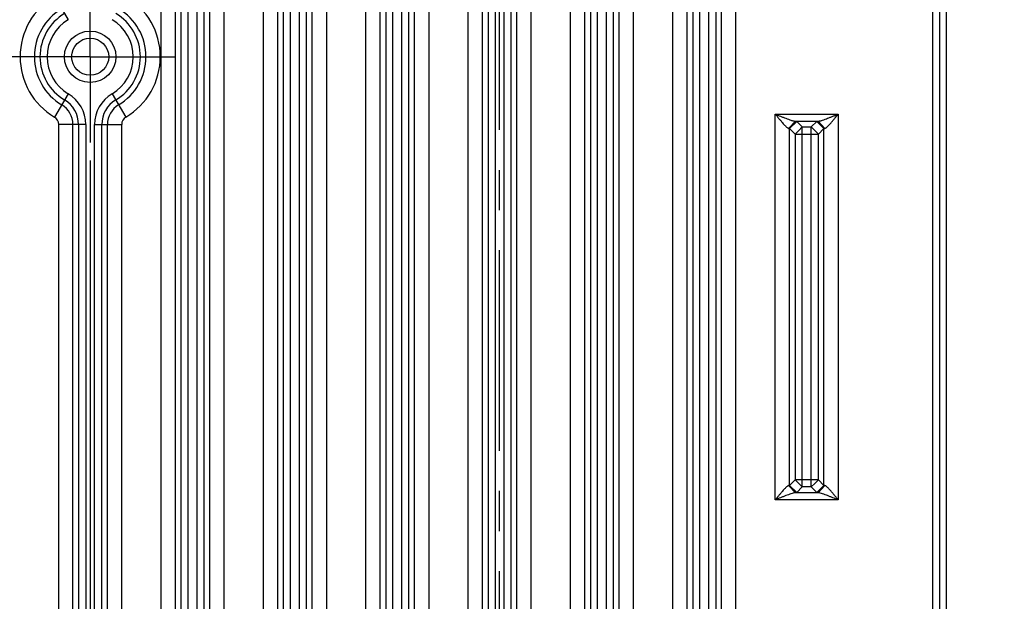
# Model space of a CAD drawing. Header units: inches. Extents: x 0 to 34, y 0 to 22.
# Tile 52 of 59: x 26.6 to 30.1, y 10.2 to 12.3. Entities that reach past the tile are written whole.
import ezdxf

# ---------------------------------------------------------------- set-up
doc = ezdxf.new("R2010")
doc.units = ezdxf.units.IN
doc.header["$LTSCALE"] = 1.87
doc.header["$MEASUREMENT"] = 0
doc.linetypes.add('CENTER', pattern=[0.6, 0.375, -0.075, 0.075, -0.075])
doc.layers.get('0').update_dxf_attribs({"linetype": 'CONTINUOUS'})
doc.layers.add('02___PRT_ALL_AXES', color=7, linetype='CONTINUOUS')
doc.layers.add('DIMENSIONS', color=7, linetype='CONTINUOUS')
doc.styles.get("Standard").update_dxf_attribs({"font": 'txt', "width": 0.8})
doc.dimstyles.new('DIMSTYLE_1', dxfattribs={"dimtxt": 0.125, "dimasz": 0.18, "dimexe": 0.125, "dimexo": 0.0625, "dimgap": 0.03125, "dimtad": 0, "dimtih": 1, "dimtoh": 1, "dimdec": 3, "dimzin": 4, "dimdsep": 46, "dimtxsty": 'STANDARD', "dimblk": '_FILLED', "dimblk1": '_FILLED', "dimblk2": '_FILLED', "dimcen": 0.09, "dimadec": 0, "dimazin": 0, "dimtp": 0.001, "dimtm": 0.001, "dimtfac": 1, "dimtdec": 3, "dimtofl": 0, "dimtmove": 0, "dimatfit": 3, "dimldrblk": '_FILLED', "dimfxl": 1, "dimtolj": 1, "dimtzin": 4, "dimarcsym": 0})
doc.dimstyles.new('DIMSTYLE_2', dxfattribs={"dimtxt": 0.125, "dimasz": 0.18, "dimexe": 0.125, "dimexo": 0.0625, "dimgap": 0.0625, "dimtad": 0, "dimtih": 1, "dimtoh": 1, "dimdec": 3, "dimzin": 4, "dimdsep": 46, "dimtxsty": 'STANDARD', "dimblk": '_FILLED', "dimblk1": '_FILLED', "dimblk2": '_FILLED', "dimcen": 0.09, "dimadec": 0, "dimazin": 0, "dimtp": 0.001, "dimtm": 0.001, "dimtfac": 1, "dimtdec": 3, "dimtofl": 0, "dimtmove": 0, "dimatfit": 3, "dimldrblk": '_FILLED', "dimfxl": 1, "dimtolj": 1, "dimtzin": 4, "dimarcsym": 0})

# ---------------------------------------------------------------- blocks, each defined once
blk = doc.blocks.new('*D7')
at = {"layer": 'DIMENSIONS', "color": 2, "linetype": 'CONTINUOUS'}
blk.add_line((26.8942, 11.7909), (26.8942, 7.6719), dxfattribs=at)
at = {"layer": 'DIMENSIONS', "color": 2, "linetype": 'CONTINUOUS', "insert": (26.8317, 7.6094), "char_height": 0.125, "width": 1.325, "attachment_point": 3, "rotation": 90, "line_spacing_factor": 0.9}
blk.add_mtext('2.993{\\Ftxt.shx;\\W1.000000;\\H0.125000; }[76.02]', dxfattribs=at)
blk = doc.blocks.new('_FILLED')
at = {"color": 0, "linetype": 'BYBLOCK'}
blk.add_solid([(0, 0), (-1, 0.174), (-1, -0.174)], dxfattribs=at)
blk = doc.blocks.new('*D9')
at = {"layer": 'DIMENSIONS', "color": 2, "linetype": 'CONTINUOUS'}
blk.add_line((24.0302, 11.7909), (24.0302, 7.6719), dxfattribs=at)
at = {"layer": 'DIMENSIONS', "color": 2, "linetype": 'CONTINUOUS', "insert": (23.9677, 7.6094), "char_height": 0.125, "width": 1.425, "attachment_point": 3, "rotation": 90, "line_spacing_factor": 0.9}
blk.add_mtext('5.857{\\Ftxt.shx;\\W1.000000;\\H0.125000; }[148.77]', dxfattribs=at)
blk = doc.blocks.new('*D11')
at = {"layer": 'DIMENSIONS', "color": 2, "linetype": 'CONTINUOUS'}
blk.add_line((21.1662, 11.7909), (21.1662, 7.6719), dxfattribs=at)
at = {"layer": 'DIMENSIONS', "color": 2, "linetype": 'CONTINUOUS', "insert": (21.1037, 7.6094), "char_height": 0.125, "width": 1.425, "attachment_point": 3, "rotation": 90, "line_spacing_factor": 0.9}
blk.add_mtext('8.721{\\Ftxt.shx;\\W1.000000;\\H0.125000; }[221.51]', dxfattribs=at)
blk = doc.blocks.new('*D15')
at = {"layer": 'DIMENSIONS', "color": 2, "linetype": 'CONTINUOUS'}
blk.add_line((17.4026, 10.8099), (17.4026, 16.6349), dxfattribs=at)
at = {"layer": 'DIMENSIONS', "color": 2, "linetype": 'CONTINUOUS', "insert": (17.3401, 16.6974), "char_height": 0.125, "width": 1.825, "attachment_point": 1, "rotation": 90, "line_spacing_factor": 0.9}
blk.add_mtext('3X 12.485{\\Ftxt.shx;\\W1.000000;\\H0.125000; }[317.11]', dxfattribs=at)
blk = doc.blocks.new('*D17')
at = {"layer": 'DIMENSIONS', "color": 2, "linetype": 'CONTINUOUS'}
for p, q in [((29.5057, 15.9474), (31.5122, 15.9474)), ((31.3872, 15.9474), (31.3872, 12.2709)), ((31.3872, 8.3444), (31.3872, 12.0209)), ((18.8503, 8.3444), (31.5122, 8.3444))]:
    blk.add_line(p, q, dxfattribs=at)
at = {"layer": 'DIMENSIONS', "color": 2, "linetype": 'CONTINUOUS', "xscale": 0.18, "yscale": 0.18, "zscale": 0.18}
for p, rotation in [((31.3872, 15.9474), 90), ((31.3872, 8.3444), 270)]:
    blk.add_blockref('_FILLED', p, dxfattribs=dict(at, rotation=rotation))
at = {"layer": 'DIMENSIONS', "color": 2, "linetype": 'CONTINUOUS', "insert": (31.3872, 12.2084), "char_height": 0.125, "width": 1.625, "attachment_point": 2, "line_spacing_factor": 0.9}
blk.add_mtext('(7.603{\\Ftxt.shx;\\W1.000000;\\H0.125000; }[193.12])', dxfattribs=at)

msp = doc.modelspace()

# ---------------------------------------------------------------- linework, layer by layer
at = {"color": 7, "linetype": 'CONTINUOUS'}
for p, q in [((29.1524, 8.3814), (29.1524, 15.9254)), ((27.2116, 15.8796), (27.2116, 8.4272)), ((27.2366, 8.4028), (27.2366, 15.904)), ((27.2678, 8.4028), (27.2678, 15.904)), ((27.2928, 8.4272), (27.2928, 15.8796)), ((28.6436, 15.8796), (28.6436, 8.4272)), ((28.6686, 8.4028), (28.6686, 15.904)), ((28.6998, 8.4028), (28.6998, 15.904)), ((28.7248, 8.4272), (28.7248, 15.8796)), ((29.0016, 15.8796), (29.0016, 8.4272)), ((29.0266, 8.4028), (29.0266, 15.904)), ((29.0578, 8.4028), (29.0578, 15.904)), ((29.0828, 8.4272), (29.0828, 15.8796)), ((29.1024, 8.4076), (29.1024, 15.8992)), ((29.8408, 8.8034), (29.8408, 15.5034)), ((29.8652, 8.8034), (29.8652, 15.5034)), ((29.8872, 15.5034), (29.8872, 8.8034)), ((27.5946, 8.9028), (27.5946, 15.404)), ((27.6258, 8.9028), (27.6258, 15.404)), ((27.9526, 8.9028), (27.9526, 15.404)), ((27.9838, 8.9028), (27.9838, 15.404)), ((27.5696, 15.379), (27.5696, 8.9278)), ((27.6508, 8.9278), (27.6508, 15.379)), ((27.9276, 15.379), (27.9276, 8.9278)), ((28.0088, 8.9278), (28.0088, 15.379)), ((28.2856, 14.4167), (28.2856, 9.8901)), ((28.3106, 14.4167), (28.3106, 9.8901)), ((28.3418, 9.8901), (28.3418, 14.4167)), ((28.3668, 9.8901), (28.3668, 14.4167)), ((28.932, 8.3814), (28.932, 13.5453)), ((28.982, 8.4076), (28.982, 13.5453)), ((27.142, 8.3814), (27.142, 13.4798)), ((27.192, 8.4076), (27.192, 13.4798)), ((27.3124, 8.4076), (27.3124, 13.4798)), ((27.3624, 8.3814), (27.3624, 13.4798)), ((27.5, 8.8576), (27.5, 13.4798)), ((27.55, 8.9082), (27.55, 13.4798)), ((27.6704, 8.9082), (27.6704, 13.4798)), ((27.7204, 13.4798), (27.7204, 8.8576)), ((27.858, 8.8576), (27.858, 13.4798)), ((27.908, 8.9082), (27.908, 13.4798)), ((28.0284, 8.9082), (28.0284, 13.4798)), ((28.0784, 13.4798), (28.0784, 8.8576)), ((28.216, 9.8901), (28.216, 13.4798)), ((28.266, 9.8901), (28.266, 13.4798)), ((28.3864, 9.8901), (28.3864, 13.4798)), ((28.4364, 9.8901), (28.4364, 13.4798)), ((28.574, 8.3814), (28.574, 13.4798)), ((28.624, 8.4076), (28.624, 13.4798)), ((28.7444, 8.4076), (28.7444, 13.4798)), ((28.7944, 8.3814), (28.7944, 13.4798)), ((26.7694, 12.3644), (26.8175, 12.283)), ((26.8175, 12.0238), (26.7694, 11.9424)), ((26.9709, 12.0238), (27.019, 11.9424)), ((29.29, 11.9531), (29.5104, 11.9531)), ((29.29, 10.6037), (29.29, 11.9531)), ((29.5104, 11.9531), (29.5104, 10.6037)), ((26.8786, 11.9167), (26.784, 11.9167)), ((26.784, 8.3814), (26.784, 11.9167)), ((26.834, 8.4076), (26.834, 11.9167)), ((26.8536, 11.9167), (26.8536, 8.4272)), ((26.8786, 11.9167), (26.8786, 8.4028)), ((26.9098, 11.9167), (27.0044, 11.9167)), ((26.9098, 8.4028), (26.9098, 11.9167)), ((26.9348, 8.4272), (26.9348, 11.9167)), ((26.9544, 8.4076), (26.9544, 11.9167)), ((27.0044, 8.3814), (27.0044, 11.9167)), ((29.3603, 11.9281), (29.3369, 11.9031)), ((29.365, 11.9275), (29.34, 11.9025)), ((29.3603, 11.9281), (29.4401, 11.9281)), ((29.365, 11.9275), (29.3846, 11.9079)), ((29.4158, 11.9079), (29.4354, 11.9275)), ((29.4354, 11.9275), (29.4604, 11.9025)), ((29.4401, 11.9281), (29.4635, 11.9031)), ((29.34, 11.9025), (29.3596, 11.8829)), ((29.34, 10.6543), (29.34, 11.9025)), ((29.3721, 11.8954), (29.3596, 11.8829)), ((29.3596, 11.8829), (29.3596, 10.6739)), ((29.3596, 11.8829), (29.3846, 11.8829)), ((29.3846, 11.9079), (29.3721, 11.8954)), ((29.3846, 11.9079), (29.4158, 11.9079)), ((29.3846, 10.6489), (29.3846, 11.9079)), ((29.3846, 11.8829), (29.4158, 11.8829)), ((29.4158, 10.6489), (29.4158, 11.9079)), ((29.4158, 11.9079), (29.4283, 11.8954)), ((29.4158, 11.8829), (29.4408, 11.8829)), ((29.4283, 11.8954), (29.4408, 11.8829)), ((29.4408, 11.8829), (29.4604, 11.9025)), ((29.4408, 10.6739), (29.4408, 11.8829)), ((29.4604, 10.6543), (29.4604, 11.9025)), ((29.3603, 10.6287), (29.3369, 10.6537)), ((29.3596, 10.6739), (29.34, 10.6543)), ((29.365, 10.6293), (29.34, 10.6543)), ((29.3721, 10.6614), (29.3596, 10.6739)), ((29.3846, 10.6739), (29.3596, 10.6739)), ((29.3846, 10.6489), (29.365, 10.6293)), ((29.3846, 10.6489), (29.3721, 10.6614)), ((29.4158, 10.6739), (29.3846, 10.6739)), ((29.4158, 10.6489), (29.3846, 10.6489)), ((29.4408, 10.6739), (29.4158, 10.6739)), ((29.4158, 10.6489), (29.4283, 10.6614)), ((29.4354, 10.6293), (29.4158, 10.6489)), ((29.4283, 10.6614), (29.4408, 10.6739)), ((29.4354, 10.6293), (29.4604, 10.6543)), ((29.4401, 10.6287), (29.4635, 10.6537)), ((29.4604, 10.6543), (29.4408, 10.6739)), ((29.4401, 10.6287), (29.3603, 10.6287)), ((29.5104, 10.6037), (29.29, 10.6037))]:
    msp.add_line(p, q, dxfattribs=at)
for radius in [0.09, 0.0649]:
    msp.add_circle((26.8942, 12.1534), radius, dxfattribs=at)
for centre, radius, start, end in [((26.8942, 12.1534), 0.2452, 120.6033, 239.3967), ((26.8942, 12.1534), 0.2452, 300.6033, 59.3967), ((26.8942, 12.1534), 0.1952, 120.6033, 239.3967), ((26.8942, 12.1534), 0.1756, 120.6033, 239.3967), ((26.8942, 12.1534), 0.1756, 300.6033, 59.3967), ((26.8942, 12.1534), 0.1952, 300.6033, 59.3967), ((26.8942, 12.1534), 0.1506, 120.6033, 239.3967), ((26.8942, 12.1534), 0.1506, 300.6033, 59.3967), ((26.7542, 11.9167), 0.1244, 0, 59.3967), ((27.0342, 11.9167), 0.1244, 120.6033, 180), ((26.7542, 11.9167), 0.0798, 0, 59.3967), ((26.7542, 11.9167), 0.0994, 0, 59.3967), ((27.0342, 11.9167), 0.0994, 120.6033, 180), ((27.0342, 11.9167), 0.0798, 120.6033, 180), ((26.7542, 11.9167), 0.0298, 0, 59.3967), ((27.0342, 11.9167), 0.0298, 120.6033, 180)]:
    msp.add_arc(centre, radius, start, end, dxfattribs=at)
for points, knots in [([(29.29, 11.9531), (29.2942, 11.9479), (29.3005, 11.9402), (29.3089, 11.9301), (29.3151, 11.9229), (29.3202, 11.9171), (29.3242, 11.9128), (29.327, 11.9099), (29.3298, 11.9074), (29.3323, 11.9053), (29.3346, 11.9038), (29.3362, 11.9032), (29.3369, 11.9031)], [0, 0, 0, 0, 0.290382, 0.432976, 0.57174, 0.704316, 0.767233, 0.826699, 0.881198, 0.929318, 0.969402, 1, 1, 1, 1]), ([(29.29, 11.9531), (29.2962, 11.9506), (29.3055, 11.9467), (29.3179, 11.9418), (29.3271, 11.9382), (29.3361, 11.9348), (29.3434, 11.9322), (29.3491, 11.9304), (29.3531, 11.9293), (29.3568, 11.9284), (29.3592, 11.9281), (29.3603, 11.9281)], [0, 0, 0, 0, 0.269767, 0.403418, 0.535283, 0.664261, 0.788484, 0.847495, 0.903408, 0.954824, 1, 1, 1, 1]), ([(29.4401, 11.9281), (29.4412, 11.9281), (29.4436, 11.9284), (29.4473, 11.9293), (29.4513, 11.9304), (29.457, 11.9322), (29.4643, 11.9348), (29.4733, 11.9382), (29.4824, 11.9418), (29.4917, 11.9455), (29.501, 11.9493), (29.5072, 11.9518), (29.5104, 11.9531)], [0, 0, 0, 0, 0.04469, 0.09635, 0.152325, 0.211373, 0.335451, 0.464495, 0.596428, 0.730113, 0.864837, 1, 1, 1, 1]), ([(29.4635, 11.9031), (29.4642, 11.9032), (29.4658, 11.9038), (29.468, 11.9053), (29.4706, 11.9074), (29.4733, 11.9099), (29.4761, 11.9128), (29.4802, 11.9171), (29.4853, 11.9228), (29.4914, 11.9301), (29.4998, 11.9402), (29.5062, 11.9479), (29.5104, 11.9531)], [0, 0, 0, 0, 0.030264, 0.070425, 0.118717, 0.17336, 0.232643, 0.295333, 0.427961, 0.566848, 0.709459, 1, 1, 1, 1]), ([(29.3603, 11.9281), (29.3609, 11.928), (29.3621, 11.928), (29.3634, 11.9278), (29.3641, 11.9277), (29.3645, 11.9277), (29.3648, 11.9276), (29.365, 11.9275), (29.365, 11.9275)], [0, 0, 0, 0, 0.408065, 0.710394, 0.821886, 0.907006, 0.966024, 1, 1, 1, 1]), ([(29.4354, 11.9275), (29.4354, 11.9275), (29.4356, 11.9276), (29.4358, 11.9277), (29.4362, 11.9277), (29.437, 11.9278), (29.4383, 11.928), (29.4394, 11.928), (29.4401, 11.9281)], [0, 0, 0, 0, 0.033976, 0.092994, 0.178114, 0.289606, 0.591935, 1, 1, 1, 1]), ([(29.3369, 11.9031), (29.3373, 11.903), (29.338, 11.903), (29.339, 11.9028), (29.3396, 11.9027), (29.3399, 11.9026), (29.34, 11.9025), (29.34, 11.9025)], [0, 0, 0, 0, 0.403997, 0.704234, 0.901262, 0.96209, 1, 1, 1, 1]), ([(29.4604, 11.9025), (29.4604, 11.9025), (29.4605, 11.9026), (29.4608, 11.9027), (29.4614, 11.9028), (29.4623, 11.903), (29.4631, 11.903), (29.4635, 11.9031)], [0, 0, 0, 0, 0.03791, 0.098738, 0.295766, 0.596003, 1, 1, 1, 1]), ([(29.3369, 10.6537), (29.3362, 10.6537), (29.3346, 10.653), (29.3323, 10.6515), (29.3298, 10.6494), (29.3271, 10.6469), (29.3242, 10.644), (29.3202, 10.6397), (29.3151, 10.634), (29.3089, 10.6267), (29.3027, 10.6192), (29.2963, 10.6115), (29.2921, 10.6064), (29.29, 10.6037)], [0, 0, 0, 0, 0.030336, 0.07058, 0.118961, 0.173522, 0.232907, 0.295711, 0.428279, 0.567065, 0.709638, 0.85438, 1, 1, 1, 1]), ([(29.34, 10.6543), (29.34, 10.6543), (29.3399, 10.6542), (29.3396, 10.6541), (29.339, 10.654), (29.338, 10.6539), (29.3373, 10.6538), (29.3369, 10.6537)], [0, 0, 0, 0, 0.03791, 0.098738, 0.295766, 0.596003, 1, 1, 1, 1]), ([(29.4635, 10.6537), (29.4631, 10.6538), (29.4623, 10.6539), (29.4614, 10.654), (29.4608, 10.6541), (29.4605, 10.6542), (29.4604, 10.6543), (29.4604, 10.6543)], [0, 0, 0, 0, 0.403997, 0.704234, 0.901262, 0.96209, 1, 1, 1, 1]), ([(29.5104, 10.6037), (29.5083, 10.6064), (29.5041, 10.6115), (29.4977, 10.6192), (29.4914, 10.6267), (29.4853, 10.634), (29.4802, 10.6397), (29.4762, 10.644), (29.4733, 10.6469), (29.4706, 10.6494), (29.468, 10.6515), (29.4657, 10.653), (29.4642, 10.6536), (29.4635, 10.6537)], [0, 0, 0, 0, 0.14562, 0.290363, 0.432938, 0.571722, 0.704291, 0.767104, 0.826496, 0.881053, 0.929413, 0.969643, 1, 1, 1, 1]), ([(29.3603, 10.6287), (29.3592, 10.6287), (29.3568, 10.6284), (29.3516, 10.6272), (29.3447, 10.6251), (29.3361, 10.622), (29.3271, 10.6186), (29.3179, 10.615), (29.3055, 10.6101), (29.2962, 10.6062), (29.29, 10.6037)], [0, 0, 0, 0, 0.044715, 0.096395, 0.211565, 0.33565, 0.464658, 0.596557, 0.73021, 1, 1, 1, 1]), ([(29.365, 10.6293), (29.365, 10.6293), (29.3648, 10.6292), (29.3645, 10.6292), (29.3641, 10.6291), (29.3634, 10.629), (29.3621, 10.6289), (29.3609, 10.6288), (29.3603, 10.6287)], [0, 0, 0, 0, 0.033976, 0.092994, 0.178114, 0.289606, 0.591935, 1, 1, 1, 1]), ([(29.4401, 10.6287), (29.4394, 10.6288), (29.4383, 10.6289), (29.437, 10.629), (29.4362, 10.6291), (29.4358, 10.6292), (29.4356, 10.6292), (29.4354, 10.6293), (29.4354, 10.6293)], [0, 0, 0, 0, 0.408065, 0.710394, 0.821886, 0.907006, 0.966024, 1, 1, 1, 1]), ([(29.5104, 10.6037), (29.5041, 10.6062), (29.4948, 10.6101), (29.4824, 10.615), (29.4733, 10.6186), (29.4643, 10.622), (29.4557, 10.6251), (29.4487, 10.6272), (29.4436, 10.6284), (29.4412, 10.6287), (29.4401, 10.6287)], [0, 0, 0, 0, 0.269788, 0.403441, 0.535337, 0.664343, 0.78844, 0.903591, 0.955247, 1, 1, 1, 1])]:
    msp.add_open_spline(points, degree=3, knots=knots, dxfattribs=at)
at = {"layer": '02___PRT_ALL_AXES', "color": 7, "linetype": 'CENTER'}
for p, q in [((28.3262, 9.6534), (28.3262, 14.3534)), ((26.8942, 12.1534), (26.8942, 12.4534)), ((26.8942, 12.1534), (26.5942, 12.1534)), ((26.8942, 12.1534), (27.1942, 12.1534)), ((26.8942, 12.1534), (26.8942, 11.8534))]:
    msp.add_line(p, q, dxfattribs=at)

# ---------------------------------------------------------------- dimensions: what is measured, and where the dimension line sits
at = {"layer": 'DIMENSIONS', "color": 2, "linetype": 'CONTINUOUS'}
dim = msp.add_ordinate_dim(feature_location=(17.4026, 10.8099), offset=(0, 5.825), dtype=1, origin=(29.8872, 10.7474), text='3X <>', dimstyle='DIMSTYLE_1', dxfattribs=at)
dim.commit()
dim.dimension.update_dxf_attribs({"geometry": '*D15', "text_midpoint": (17.4026, 17.6099)})
dim = msp.add_linear_dim(base=(31.3872, 15.9474), p1=(18.7878, 8.3444), p2=(29.4432, 15.9474), angle=90, text='(<>)', dimstyle='DIMSTYLE_2', dxfattribs=at)
dim.commit()
dim.dimension.update_dxf_attribs({"geometry": '*D17', "text_midpoint": (31.3872, 12.1459), "dimtype": 160})
for feature_location, picture, middle in [((21.1662, 11.7909), '*D11', (21.1662, 6.8969)), ((24.0302, 11.7909), '*D9', (24.0302, 6.8969)), ((26.8942, 11.7909), '*D7', (26.8942, 6.9469))]:
    dim = msp.add_ordinate_dim(feature_location=feature_location, offset=(0, -4.119), dtype=1, origin=(29.8872, 11.8534), dimstyle='DIMSTYLE_1', dxfattribs=at)
    dim.commit()
    dim.dimension.update_dxf_attribs({"geometry": picture, "text_midpoint": middle})

doc.saveas('drawing.dxf')
